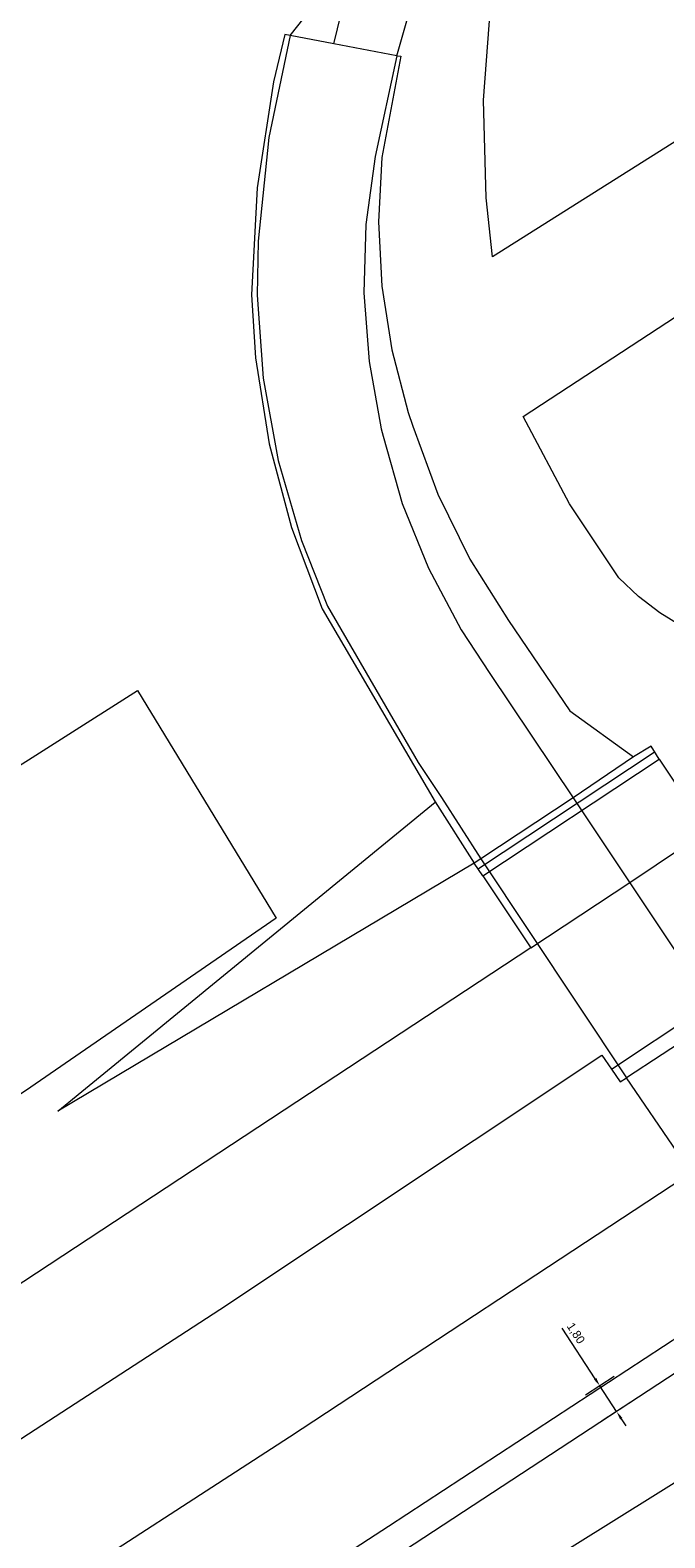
# Model space of a CAD drawing. Header units: metres. Extents: x 145932 to 146586, y 490286 to 490804.
# Tile 3 of 25: x 146016 to 146053, y 490337 to 490425. Entities that reach past the tile are written whole.
import ezdxf

# ---------------------------------------------------------------- set-up
doc = ezdxf.new("R2010")
doc.units = ezdxf.units.M
doc.header["$MEASUREMENT"] = 0
for name, color, linetype, lineweight in [('af-bs-overig', 8, 'Continuous', 18), ('af-bs-rasterhekwerk', 8, 'hekwerk', 18), ('B-WE-IW-VRI_KABEL_SIGNAALKABEL-G', 93, 'Continuous', 18), ('B-WE-IW-VRI_KABEL_SIGNAALKABEL-M', 93, 'Continuous', 18), ('og-bs-gbkn-verharding', 40, 'Continuous', 9), ('og-bs-kunstwerk', 173, 'Continuous', 18)]:
    doc.layers.add(name, color=color, linetype=linetype, lineweight=lineweight)
doc.styles.add('nlcs_iso', font='iso-nlcs.shx')
doc.linetypes.add('hekwerk', pattern='A,7,-1.5,[1,RTW.shx,S=0.75,R=0,X=0,Y=0],-1.5', length=10)
doc.dimstyles.new('NLCS-LGL-500-B', dxfattribs={"dimtxt": 0.7, "dimasz": 1, "dimexe": 1, "dimexo": 1, "dimgap": 0.35, "dimtad": 1, "dimzin": 0, "dimtxsty": 'nlcs_iso', "dimcen": 1, "dimdle": 2, "dimclrd": 256, "dimclre": 8, "dimclrt": 256, "dimaunit": 2, "dimadec": 6, "dimazin": 0, "dimtfac": 1, "dimtmove": 0, "dimatfit": 0, "dimfxl": 1, "dimtolj": 1, "dimtzin": 0, "dimlwd": 18, "dimlwe": 18, "dimarcsym": 0})

# ---------------------------------------------------------------- blocks, each defined once
blk = doc.blocks.new('*D31')
at = {"layer": 'B-WE-IW-VRI_KABEL_SIGNAALKABEL-M', "lineweight": 18}
for p, q in [((146048.71, 490346.123), (146046.771, 490349.087)), ((146049.969, 490344.198), (146048.983, 490345.704)), ((146050.243, 490343.78), (146050.516, 490343.361))]:
    blk.add_line(p, q, dxfattribs=at)
at = {"layer": 'B-WE-IW-VRI_KABEL_SIGNAALKABEL-M', "color": 8, "lineweight": 18}
for p, q in [((146049.827, 490346.257), (146048.147, 490345.157)), ((146050.813, 490344.75), (146049.132, 490343.651))]:
    blk.add_line(p, q, dxfattribs=at)
at = {"layer": 'B-WE-IW-VRI_KABEL_SIGNAALKABEL-M'}
for points in [[(146048.779, 490346.169), (146048.64, 490346.077), (146048.983, 490345.704)], [(146050.312, 490343.825), (146050.173, 490343.734), (146049.969, 490344.198)]]:
    blk.add_solid(points, dxfattribs=at)
at = {"layer": 'DEFPOINTS', "color": 0}
for p in [(146050.664, 490346.804), (146051.65, 490345.298), (146049.969, 490344.198)]:
    blk.add_point(p, dxfattribs=at)
at = {"layer": 'B-WE-IW-VRI_KABEL_SIGNAALKABEL-M', "insert": (146047.549, 490348.77), "char_height": 0.5, "attachment_point": 5, "rotation": 303.19503, "style": 'nlcs_iso'}
blk.add_mtext('\\A1;1,80', dxfattribs=at)

msp = doc.modelspace()

# ---------------------------------------------------------------- linework, layer by layer
at = {"layer": 'af-bs-overig'}
for p, q in [((146017.2, 490361.8), (146039.33, 490379.92)), ((146041.61, 490376.34), (146017.2, 490361.8)), ((146000, 490306.785), (146054.685, 490340.86))]:
    msp.add_line(p, q, dxfattribs=at)
msp.add_lwpolyline([(146046.8, 490444.51), (146048.22, 490444.9), (146061.22, 490423.57), (146042.7, 490411.88), (146042.312, 490415.343), (146042.157, 490421.054), (146042.6, 490426.75)], close=True, dxfattribs=at)
for points in [[(146053.841, 490390.192), (146052.496, 490391.016), (146051.244, 490391.975), (146050.1, 490393.06), (146047.207, 490397.4), (146044.48, 490402.53), (146066.6, 490416.97)], [(146000, 490372.566), (146021.867, 490386.457), (146030, 490373.108)], [(146030, 490373.108), (146015.302, 490363.003), (146000, 490353.009)]]:
    msp.add_lwpolyline(points, dxfattribs=at)
at = {"layer": 'af-bs-rasterhekwerk'}
msp.add_line((146041.82, 490375.98), (146052.23, 490382.88), dxfattribs=at)
at = {"layer": 'B-WE-IW-VRI_KABEL_SIGNAALKABEL-G', "ltscale": 0.1, "flags": 128}
msp.add_lwpolyline([(146267.534, 490480.525), (146263.101, 490486.798, 0.156085), (146253.903, 490483.38), (146236.534, 490469.747), (146208.818, 490448.429), (146203.588, 490444.48), (146178.661, 490425.686), (146141.658, 490398.594), (146141.658, 490398.594), (146082.202, 490357.802), (146072.29, 490353.918), (146059.995, 490345.988), (146057.716, 490349.267), (146057.549, 490349.158), (146037.521, 490336.054), (146003.937, 490314.245), (146003.277, 490313.83)], format="xyb", dxfattribs=at)
at = {"layer": 'og-bs-gbkn-verharding'}
for p, q in [((146033.38, 490424.36), (146034.64, 490429.45)), ((146033.38, 490424.36), (146030.818, 490424.856)), ((146037.08, 490423.67), (146033.38, 490424.36)), ((146042.132, 490375.603), (146052.47, 490382.43)), ((146042, 490376.6), (146041.61, 490376.34)), ((146042.132, 490375.603), (146041.61, 490376.34)), ((146042.132, 490375.603), (146044.93, 490371.38)), ((146044.93, 490371.38), (146000, 490341.824)), ((146049.68, 490364.26), (146055.646, 490368.233)), ((146053.54, 490359.39), (146050.55, 490363.76))]:
    msp.add_line(p, q, dxfattribs=at)
for points in [[(146030.818, 490424.856), (146032.46, 490426.95), (146038.75, 490451.91), (146040.15, 490462.81), (146040.403, 490473.797), (146039.967, 490480.46), (146039.481, 490485.502), (146038.544, 490491.261), (146037.19, 490497.222), (146036.43, 490500)], [(146037.08, 490423.67), (146038.47, 490428.54), (146038.2, 490428.61)], [(146030.818, 490424.856), (146030.51, 490424.91), (146029.855, 490422.134), (146028.88, 490415.926), (146028.56, 490409.65), (146028.799, 490405.96), (146029.586, 490400.928), (146030.894, 490396.007), (146032.709, 490391.249), (146039.33, 490379.94), (146041.61, 490376.34)], [(146030.818, 490424.856), (146029.568, 490418.88), (146028.95, 490412.807), (146028.88, 490409.64), (146029.244, 490404.759), (146030.116, 490399.943), (146031.487, 490395.244), (146033.02, 490391.41), (146038.328, 490382.234), (146039.7, 490380.18), (146042, 490376.6)], [(146037.08, 490423.67), (146035.81, 490417.77), (146035.269, 490413.783), (146035.148, 490409.762), (146035.448, 490405.75), (146036.166, 490401.791), (146036.27, 490401.36), (146037.399, 490397.425), (146038.933, 490393.629), (146040.855, 490390.015), (146042.53, 490387.46), (146047.425, 490380.165)], [(146037.08, 490423.67), (146037.31, 490423.64), (146036.21, 490417.71), (146036.004, 490413.934), (146036.194, 490410.157), (146036.778, 490406.42), (146037.75, 490402.765), (146038.02, 490401.96), (146039.489, 490397.972), (146041.367, 490394.16), (146043.63, 490390.57), (146047.23, 490385.26), (146050.97, 490382.57)], [(146044.93, 490371.38), (146050.81, 490375.24), (146055.26, 490378.23)], [(146000, 490332.847), (146026.705, 490350.184), (146049.11, 490365.08), (146049.68, 490364.26)], [(146049.68, 490364.26), (146050.17, 490363.53), (146050.55, 490363.76)], [(146053.597, 490358.35), (146053.91, 490357.89), (146030.776, 490342.694), (146000, 490322.769)], [(146000, 490313.776), (146003.03, 490315.68), (146036.6, 490337.48), (146058.09, 490351.54)]]:
    msp.add_lwpolyline(points, dxfattribs=at)
at = {"layer": 'og-bs-kunstwerk'}
for p, q in [((146050.97, 490382.57), (146047.425, 490380.165)), ((146052.47, 490382.43), (146055.26, 490378.23)), ((146047.425, 490380.165), (146042, 490376.6)), ((146047.425, 490380.165), (146055.98, 490367.32)), ((146042, 490376.6), (146050.55, 490363.76)), ((146055.98, 490367.32), (146050.55, 490363.76))]:
    msp.add_line(p, q, dxfattribs=at)
msp.add_lwpolyline([(146052.47, 490382.43), (146051.99, 490383.19), (146050.97, 490382.57)], dxfattribs=at)

# ---------------------------------------------------------------- dimensions: what is measured, and where the dimension line sits
at = {"layer": 'B-WE-IW-VRI_KABEL_SIGNAALKABEL-M'}
dim = msp.add_linear_dim(base=(146049.969, 490344.198), p1=(146050.664, 490346.804), p2=(146051.65, 490345.298), angle=303.19503, dimstyle='NLCS-LGL-500-B', override={"dimtxt": 0.5, "dimasz": 0.5, "dimgap": 0.15}, dxfattribs=at)
dim.commit()
dim.dimension.update_dxf_attribs({"geometry": '*D31', "text_midpoint": (146047.149, 490348.508), "dimtype": 161})

doc.saveas('drawing.dxf')
